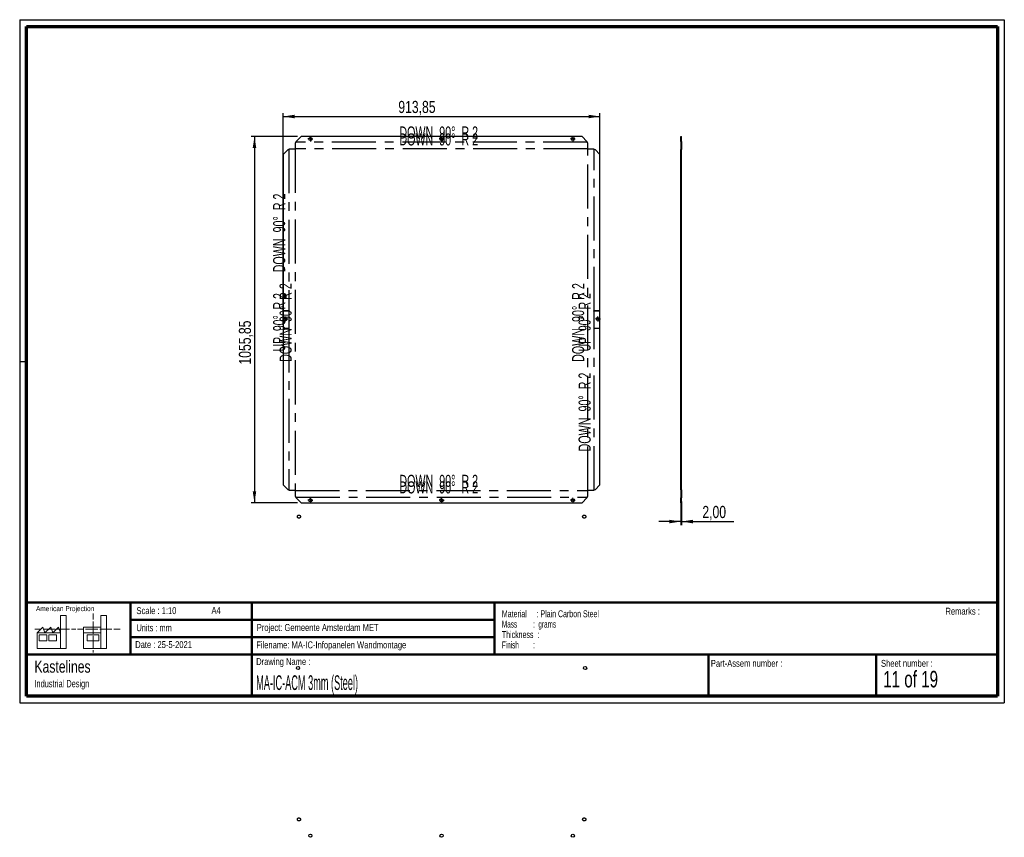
# Paper-space layout 'Sheet5(2)' of a CAD drawing. Header units: millimetres. Extents: x 7 to 291, y -32 to 204.
import ezdxf

# ---------------------------------------------------------------- set-up
doc = ezdxf.new("R2010")
doc.units = ezdxf.units.MM
doc.linetypes.add('CENTERX2', pattern=[20.32, 12.7, -2.54, 2.54, -2.54])
for name, color, linetype in [('BORDERS', 7, 'Continuous'), ('DRAWING', 7, 'Continuous'), ('TEXT_SHEET_FORMAT', 7, 'Continuous')]:
    doc.layers.add(name, color=color, linetype=linetype)
doc.styles.add('SLDTEXTSTYLE0', font='TXT', dxfattribs={"width": 0.7})
doc.styles.add('SLDTEXTSTYLE1', font='TXT', dxfattribs={"width": 0.75})
doc.styles.add('SLDTEXTSTYLE13', font='TXT', dxfattribs={"width": 0.660714})
doc.styles.add('SLDTEXTSTYLE14', font='TXT', dxfattribs={"width": 0.6875})
doc.styles.add('SLDTEXTSTYLE15', font='TXT', dxfattribs={"width": 0.645833})
doc.styles.add('SLDTEXTSTYLE4', font='TXT', dxfattribs={"width": 0.55})
doc.styles.add('SLDTEXTSTYLE5', font='TXT', dxfattribs={"width": 0.605})
doc.styles.add('SLDTEXTSTYLE6', font='TXT', dxfattribs={"width": 0.549})
doc.styles.add('SLDTEXTSTYLE7', font='TXT', dxfattribs={"width": 0.467045})
doc.dimstyles.new('SLDDIMSTYLE2', dxfattribs={"dimtxt": 3.5, "dimasz": 3.302, "dimexe": 0, "dimexo": 0.0625, "dimgap": 0.875, "dimtad": 1, "dimlfac": 10, "dimrnd": 1e-09, "dimzin": 12, "dimdsep": 46, "dimtxsty": 'SLDTEXTSTYLE1', "dimsah": 1, "dimcen": 0.09, "dimadec": 0, "dimazin": 3, "dimtfac": 1, "dimtofl": 0, "dimtmove": 0, "dimatfit": 3, "dimfxl": 1, "dimfrac": 2, "dimtolj": 1, "dimtzin": 12, "dimarcsym": 0})
doc.dimstyles.new('SLDDIMSTYLE3', dxfattribs={"dimtxt": 3.5, "dimasz": 3.302, "dimexe": 0, "dimexo": 0.0625, "dimgap": 0.875, "dimtad": 1, "dimlfac": 10, "dimrnd": 1e-09, "dimzin": 12, "dimdsep": 46, "dimtxsty": 'SLDTEXTSTYLE1', "dimsah": 1, "dimcen": 0.09, "dimadec": 0, "dimazin": 3, "dimtfac": 1, "dimtmove": 0, "dimatfit": 0, "dimfxl": 1, "dimfrac": 2, "dimtolj": 1, "dimtzin": 12, "dimarcsym": 0})

# ---------------------------------------------------------------- blocks, each defined once
blk = doc.blocks.new('SW_NOTE_0_52')
at = {"layer": 'TEXT_SHEET_FORMAT', "color": 0, "char_height": 2, "attachment_point": 1}
for s, insert, style in [('Material     : Plain Carbon Steel', (0, 2.58), 'SLDTEXTSTYLE5'), ('Mass         :  grams', (0, -0.42), 'SLDTEXTSTYLE4'), ('Thickness  :', (0, -3.42), 'SLDTEXTSTYLE5'), ('Finish        :', (0, -6.42), 'SLDTEXTSTYLE6')]:
    blk.add_mtext(s, dxfattribs=dict(at, insert=insert, style=style))
blk = doc.blocks.new('SW_NOTE_0_53')
at = {"layer": 'DRAWING', "color": 0, "attachment_point": 1, "style": 'SLDTEXTSTYLE1'}
for s, insert, char_height in [('Kastelines', (0, 4.51), 3.5), ('Industrial Design', (0, -1.09), 2.1167)]:
    blk.add_mtext(s, dxfattribs=dict(at, insert=insert, char_height=char_height))
blk = doc.blocks.new('_D_93')
at = {"layer": 'DRAWING', "color": 7}
for p, q in [((82.56, 115.81), (82.56, 176.87)), ((173.95, 115.81), (173.95, 176.87)), ((82.56, 175.87), (173.95, 175.87))]:
    blk.add_line(p, q, dxfattribs=at)
for points in [[(82.56, 175.87), (85.86, 175.36), (85.86, 176.38)], [(173.95, 175.87), (170.65, 176.38), (170.65, 175.36)]]:
    blk.add_solid(points, dxfattribs=at)
at = {"layer": 'DRAWING', "color": 7, "insert": (115.78, 180.38), "char_height": 3.5, "attachment_point": 1, "style": 'SLDTEXTSTYLE1'}
blk.add_mtext('913,85', dxfattribs=at)
blk = doc.blocks.new('_D_94')
at = {"layer": 'DRAWING', "color": 7}
for p, q in [((86.72, 170.1), (73.29, 170.1)), ((74.29, 170.1), (74.29, 64.51)), ((86.72, 64.51), (73.29, 64.51))]:
    blk.add_line(p, q, dxfattribs=at)
for points in [[(74.29, 170.1), (73.78, 166.8), (74.8, 166.8)], [(74.29, 64.51), (74.8, 67.81), (73.78, 67.81)]]:
    blk.add_solid(points, dxfattribs=at)
at = {"layer": 'DRAWING', "color": 7, "insert": (69.78, 104.35), "char_height": 3.5, "attachment_point": 1, "rotation": 90, "style": 'SLDTEXTSTYLE1'}
blk.add_mtext('1055,85', dxfattribs=at)
blk = doc.blocks.new('SW_CENTERMARKSYMBOL_17')
at = {"layer": 'DRAWING', "color": 0}
for p, q in [((-0.5, 0), (-0.705, 0)), ((0, 0), (-0.25, 0)), ((0, 0.5), (0, 0.705)), ((0, 0), (0, 0.25)), ((0, 0), (0, -0.25)), ((0, 0), (0.25, 0)), ((0.5, 0), (0.705, 0)), ((0, -0.5), (0, -0.705))]:
    blk.add_line(p, q, dxfattribs=at)
blk = doc.blocks.new('SW_CENTERMARKSYMBOL_18')
at = {"layer": 'DRAWING', "color": 0}
for p, q in [((-0.5, 0), (-0.705, 0)), ((0, 0), (-0.25, 0)), ((0, 0.5), (0, 0.705)), ((0, 0), (0, 0.25)), ((0, 0), (0, -0.25)), ((0, 0), (0.25, 0)), ((0.5, 0), (0.705, 0)), ((0, -0.5), (0, -0.705))]:
    blk.add_line(p, q, dxfattribs=at)
blk = doc.blocks.new('SW_CENTERMARKSYMBOL_19')
at = {"layer": 'DRAWING', "color": 0}
for p, q in [((-0.5, 0), (-0.705, 0)), ((0, 0), (-0.25, 0)), ((0, 0.5), (0, 0.705)), ((0, 0), (0, 0.25)), ((0, 0), (0, -0.25)), ((0, 0), (0.25, 0)), ((0.5, 0), (0.705, 0)), ((0, -0.5), (0, -0.705))]:
    blk.add_line(p, q, dxfattribs=at)
blk = doc.blocks.new('SW_CENTERMARKSYMBOL_20')
at = {"layer": 'DRAWING', "color": 0}
for p, q in [((-0.5, 0), (-0.705, 0)), ((0, 0), (-0.25, 0)), ((0, 0.5), (0, 0.705)), ((0, 0), (0, 0.25)), ((0, 0), (0, -0.25)), ((0, 0), (0.25, 0)), ((0.5, 0), (0.705, 0)), ((0, -0.5), (0, -0.705))]:
    blk.add_line(p, q, dxfattribs=at)
blk = doc.blocks.new('SW_CENTERMARKSYMBOL_21')
at = {"layer": 'DRAWING', "color": 0}
for p, q in [((-0.5, 0), (-0.705, 0)), ((0, 0), (-0.25, 0)), ((0, 0.5), (0, 0.705)), ((0, 0), (0, 0.25)), ((0, 0), (0, -0.25)), ((0, 0), (0.25, 0)), ((0.5, 0), (0.705, 0)), ((0, -0.5), (0, -0.705))]:
    blk.add_line(p, q, dxfattribs=at)
blk = doc.blocks.new('SW_CENTERMARKSYMBOL_22')
at = {"layer": 'DRAWING', "color": 0}
for p, q in [((-0.5, 0), (-0.705, 0)), ((0, 0), (-0.25, 0)), ((0, 0.5), (0, 0.705)), ((0, 0), (0, 0.25)), ((0, 0), (0, -0.25)), ((0, 0), (0.25, 0)), ((0.5, 0), (0.705, 0)), ((0, -0.5), (0, -0.705))]:
    blk.add_line(p, q, dxfattribs=at)
blk = doc.blocks.new('SW_CENTERMARKSYMBOL_23')
at = {"layer": 'DRAWING', "color": 0}
for p, q in [((-0.5, 0), (-0.705, 0)), ((0, 0), (-0.25, 0)), ((0, 0.5), (0, 0.705)), ((0, 0), (0, 0.25)), ((0, 0), (0, -0.25)), ((0, 0), (0.25, 0)), ((0.5, 0), (0.705, 0)), ((0, -0.5), (0, -0.705))]:
    blk.add_line(p, q, dxfattribs=at)
blk = doc.blocks.new('SW_CENTERMARKSYMBOL_24')
at = {"layer": 'DRAWING', "color": 0}
for p, q in [((-0.5, 0), (-0.705, 0)), ((0, 0), (-0.25, 0)), ((0, 0.5), (0, 0.705)), ((0, 0), (0, 0.25)), ((0, 0), (0, -0.25)), ((0, 0), (0.25, 0)), ((0.5, 0), (0.705, 0)), ((0, -0.5), (0, -0.705))]:
    blk.add_line(p, q, dxfattribs=at)
blk = doc.blocks.new('_D_95')
at = {"layer": 'DRAWING', "color": 7}
for p, q in [((197.24, 64.91), (197.24, 58.09)), ((197.44, 64.91), (197.44, 58.09)), ((197.24, 59.09), (190.89, 59.09)), ((197.24, 59.09), (197.44, 59.09)), ((197.44, 59.09), (212.53, 59.09))]:
    blk.add_line(p, q, dxfattribs=at)
for points in [[(197.24, 59.09), (193.93, 59.6), (193.93, 58.58)], [(197.44, 59.09), (200.74, 58.58), (200.74, 59.6)]]:
    blk.add_solid(points, dxfattribs=at)
at = {"layer": 'DRAWING', "color": 7, "insert": (203.48, 63.6), "char_height": 3.5, "attachment_point": 1, "style": 'SLDTEXTSTYLE1'}
blk.add_mtext('2,00', dxfattribs=at)

psp = doc.layouts.new('Sheet5(2)')

# ---------------------------------------------------------------- linework, layer by layer
at = {"color": 7, "linetype": 'Continuous', "lineweight": 25}
for p, q in [((86.1227, 168.2266), (86.3227, 168.6978)), ((86.1227, 166.5377), (86.1227, 168.2266)), ((87.7227, 170.0978), (86.3227, 168.6978)), ((168.7873, 170.0978), (87.7227, 170.0978)), ((170.1873, 168.6978), (168.7873, 170.0978)), ((170.1873, 168.6978), (170.3873, 168.2266)), ((170.3873, 168.2266), (170.3873, 166.5377)), ((197.2366, 170.0978), (197.4366, 170.0978)), ((197.2366, 168.6978), (197.2366, 170.0978)), ((197.2366, 168.6978), (197.4366, 168.6978)), ((197.2366, 168.6978), (197.2366, 168.2266)), ((197.2366, 168.2266), (197.4366, 168.2266)), ((197.2366, 168.2266), (197.2366, 166.5377)), ((197.4366, 168.6978), (197.4366, 170.0978)), ((197.4366, 168.6978), (197.4366, 168.2266)), ((197.4366, 168.2266), (197.4366, 166.5377)), ((83.9625, 166.3377), (82.5625, 164.9377)), ((82.5625, 164.9377), (82.5625, 119.8053)), ((83.9625, 166.3377), (84.4338, 166.5377)), ((84.4338, 166.5377), (86.1227, 166.5377)), ((170.3873, 166.5377), (172.0762, 166.5377)), ((172.0762, 166.5377), (172.5475, 166.3377)), ((173.9475, 164.9377), (172.5475, 166.3377)), ((173.9475, 119.8053), (173.9475, 164.9377)), ((197.2366, 166.5377), (197.4366, 166.5377)), ((197.2366, 166.5377), (197.2366, 166.3377)), ((197.2366, 166.3377), (197.4366, 166.3377)), ((197.2366, 164.9377), (197.2366, 166.3377)), ((197.2366, 164.9377), (197.4366, 164.9377)), ((197.2366, 119.8053), (197.2366, 164.9377)), ((197.4366, 166.5377), (197.4366, 166.3377)), ((197.4366, 164.9377), (197.4366, 166.3377)), ((197.4366, 119.8053), (197.4366, 164.9377)), ((84.4338, 119.8053), (82.5625, 119.8053)), ((82.5625, 119.7553), (82.5625, 114.8553)), ((84.4338, 119.7553), (82.5625, 119.7553)), ((84.4338, 119.7553), (84.4338, 119.8053)), ((173.9475, 119.8053), (172.0762, 119.8053)), ((172.0762, 119.8053), (172.0762, 119.7553)), ((173.9475, 119.7553), (172.0762, 119.7553)), ((173.9475, 114.8553), (173.9475, 119.7553)), ((197.4366, 119.8053), (197.2366, 119.8053)), ((197.2366, 119.8053), (197.2366, 119.7553)), ((197.4366, 119.7553), (197.2366, 119.7553)), ((197.2366, 114.8553), (197.2366, 119.7553)), ((197.4366, 119.7553), (197.4366, 119.8053)), ((197.4366, 114.8553), (197.4366, 119.7553)), ((82.5625, 114.8553), (84.4338, 114.8553)), ((82.5625, 114.8053), (82.5625, 69.673)), ((82.5625, 114.8053), (84.4338, 114.8053)), ((84.4338, 114.8053), (84.4338, 114.8553)), ((172.0762, 114.8553), (173.9475, 114.8553)), ((172.0762, 114.8553), (172.0762, 114.8053)), ((172.0762, 114.8053), (173.9475, 114.8053)), ((173.9475, 69.673), (173.9475, 114.8053)), ((197.4366, 114.8553), (197.2366, 114.8553)), ((197.2366, 114.8553), (197.2366, 114.8053)), ((197.4366, 114.8053), (197.2366, 114.8053)), ((197.2366, 69.673), (197.2366, 114.8053)), ((197.4366, 114.8053), (197.4366, 114.8553)), ((197.4366, 69.673), (197.4366, 114.8053)), ((82.5625, 69.673), (83.9625, 68.273)), ((84.4338, 68.073), (83.9625, 68.273)), ((172.5475, 68.273), (172.0762, 68.073)), ((172.5475, 68.273), (173.9475, 69.673)), ((197.2366, 69.673), (197.4366, 69.673)), ((197.2366, 68.273), (197.2366, 69.673)), ((197.2366, 68.273), (197.4366, 68.273)), ((197.2366, 68.273), (197.2366, 68.073)), ((197.4366, 68.273), (197.4366, 69.673)), ((197.4366, 68.273), (197.4366, 68.073)), ((86.1227, 68.073), (84.4338, 68.073)), ((86.1227, 66.3841), (86.1227, 68.073)), ((86.3227, 65.9129), (86.1227, 66.3841)), ((86.3227, 65.9129), (87.7227, 64.5129)), ((168.7873, 64.5129), (170.1873, 65.9129)), ((170.3873, 66.3841), (170.1873, 65.9129)), ((172.0762, 68.073), (170.3873, 68.073)), ((170.3873, 68.073), (170.3873, 66.3841)), ((197.2366, 68.073), (197.4366, 68.073)), ((197.2366, 68.073), (197.2366, 66.3841)), ((197.2366, 66.3841), (197.4366, 66.3841)), ((197.2366, 66.3841), (197.2366, 65.9129)), ((197.2366, 65.9129), (197.4366, 65.9129)), ((197.2366, 64.5129), (197.2366, 65.9129)), ((197.4366, 68.073), (197.4366, 66.3841)), ((197.4366, 66.3841), (197.4366, 65.9129)), ((197.4366, 64.5129), (197.4366, 65.9129)), ((87.7227, 64.5129), (168.7873, 64.5129)), ((197.2366, 64.5129), (197.4366, 64.5129))]:
    psp.add_line(p, q, dxfattribs=at)
at = {"color": 7, "linetype": 'CENTERX2'}
for p, q in [((170.2873, 168.4622), (86.2227, 168.4622)), ((84.1981, 166.4377), (84.1981, 119.8053)), ((86.0694, 166.5377), (86.0694, 68.073)), ((170.3873, 166.591), (86.1227, 166.591)), ((170.4406, 68.073), (170.4406, 166.5377)), ((172.3119, 119.8053), (172.3119, 166.4377)), ((84.1981, 119.7553), (84.1981, 114.8553)), ((172.3119, 114.8553), (172.3119, 119.7553)), ((84.1981, 114.8053), (84.1981, 68.173)), ((172.3119, 68.173), (172.3119, 114.8053)), ((86.1227, 68.0197), (170.3873, 68.0197)), ((86.2227, 66.1485), (170.2873, 66.1485))]:
    psp.add_line(p, q, dxfattribs=at)
at = {"color": 7, "linetype": 'Continuous', "lineweight": 25}
for centre in [(90.405, 169.3978), (128.255, 169.3978), (166.105, 169.3978), (83.1625, 117.5053), (173.3475, 117.5053), (90.405, 65.2129), (128.255, 65.2129), (166.105, 65.2129)]:
    psp.add_circle(centre, 0.455, dxfattribs=at)
at = {"color": 7, "linetype": 'Continuous'}
for centre in [(90.405, 65.2129), (128.255, 65.2129), (166.105, 65.2129), (86.855, 16.8629), (169.655, 16.8629), (90.405, -31.4871), (128.255, -31.4871), (166.105, -31.4871)]:
    psp.add_circle(centre, 0.455, dxfattribs=at)
at = {"color": 7, "linetype": 'CENTERX2'}
for centre in [(87.105, 60.5129), (169.405, 60.5129), (87.105, -26.7871), (169.405, -26.7871)]:
    psp.add_circle(centre, 0.455, dxfattribs=at)
at = {"layer": 'BORDERS', "lineweight": 70}
for p, q in [((8.5696, 8.7839), (8.5696, 201.7839)), ((8.5696, 201.7839), (288.5696, 201.7839)), ((288.5696, 201.7839), (288.5696, 8.7839)), ((288.5696, 8.7839), (8.5696, 8.7839))]:
    psp.add_line(p, q, dxfattribs=at)
at = {"layer": 'BORDERS', "lineweight": 50}
for p, q in [((8.5696, 35.7839), (288.5696, 35.7839)), ((38.5696, 35.7839), (38.5696, 20.7839)), ((73.5696, 35.7839), (73.5696, 8.7839)), ((143.5696, 35.7839), (143.5696, 20.7839)), ((38.5696, 30.7839), (143.5696, 30.7839)), ((38.5696, 25.7839), (143.5696, 25.7839)), ((8.5696, 20.7839), (288.5696, 20.7839)), ((205.2225, 8.7839), (205.2225, 20.7839)), ((253.6509, 8.7839), (253.6509, 20.7839))]:
    psp.add_line(p, q, dxfattribs=at)
at = {"layer": 'TEXT_SHEET_FORMAT'}
for p, q in [((6.5696, 203.7839), (290.5696, 203.7839)), ((6.5696, 203.7839), (6.5696, 6.7839)), ((290.5696, 203.7839), (290.5696, 6.7839)), ((6.5696, 105.2839), (8.6215, 105.2839)), ((6.5696, 6.7839), (290.5696, 6.7839))]:
    psp.add_line(p, q, dxfattribs=at)
at = {"layer": 'TEXT_SHEET_FORMAT', "color": 7, "linetype": 'Continuous', "lineweight": 18}
for p, q in [((18.3208, 26.9711), (18.3208, 32.0361)), ((18.3208, 32.0361), (20.0027, 32.0361)), ((20.0027, 32.0361), (20.0027, 22.4704)), ((27.7328, 32.596), (27.7328, 30.8389)), ((31.6542, 32.0317), (29.9723, 32.0317)), ((29.9723, 32.0317), (29.9723, 22.466)), ((31.6542, 26.9668), (31.6542, 32.0317)), ((11.5933, 26.9711), (13.2752, 28.6594)), ((13.2752, 28.6594), (13.8375, 26.9711)), ((13.8375, 26.9711), (15.5194, 28.6594)), ((15.5194, 28.6594), (16.0814, 26.9711)), ((16.0814, 26.9711), (17.7632, 28.6594)), ((17.7632, 28.6594), (18.3208, 26.9711)), ((24.9266, 28.655), (24.9266, 26.9668)), ((24.9266, 28.655), (29.9723, 28.655)), ((27.7328, 30.2516), (27.7328, 28.4899)), ((27.7328, 28.4899), (27.7328, 26.7282)), ((10.9809, 28.0997), (12.736, 28.0997)), ((18.3208, 26.9711), (11.5933, 26.9711)), ((11.5933, 26.9711), (11.5933, 22.4704)), ((12.1556, 26.4115), (14.3995, 26.4115)), ((12.1556, 24.7231), (12.1556, 26.4115)), ((13.321, 28.0997), (15.076, 28.0997)), ((14.3995, 26.4115), (14.3995, 24.7231)), ((14.957, 26.4115), (17.2012, 26.4115)), ((14.957, 24.7231), (14.957, 26.4115)), ((15.076, 28.0997), (16.8309, 28.0997)), ((17.2012, 26.4115), (17.2012, 24.7231)), ((17.4159, 28.0997), (19.1711, 28.0997)), ((18.3208, 26.9711), (18.3208, 22.4704)), ((19.1711, 28.0997), (20.926, 28.0997)), ((21.511, 28.0997), (22.8089, 28.0997)), ((23.2447, 28.0953), (24.9952, 28.0953)), ((24.9266, 26.9668), (29.9723, 26.9668)), ((24.9266, 26.9668), (24.9266, 22.466)), ((25.5802, 28.0953), (27.3352, 28.0953)), ((26.0509, 26.4071), (29.4147, 26.4071)), ((26.0509, 24.7187), (26.0509, 26.4071)), ((27.3352, 28.0953), (29.0902, 28.0953)), ((27.7328, 26.1409), (27.7328, 24.3793)), ((29.4147, 26.4071), (29.4147, 24.7187)), ((29.6752, 28.0953), (31.4303, 28.0953)), ((31.4303, 28.0953), (33.1853, 28.0953)), ((31.6542, 26.9668), (31.6542, 22.466)), ((33.7703, 28.0953), (35.5252, 28.0953)), ((14.3995, 24.7231), (12.1556, 24.7231)), ((17.2012, 24.7231), (14.957, 24.7231)), ((29.4147, 24.7187), (26.0509, 24.7187)), ((27.7328, 24.3793), (27.7328, 22.6175)), ((11.5933, 22.4704), (18.3208, 22.4704)), ((18.3208, 22.4704), (20.0027, 22.4704)), ((24.9266, 22.466), (31.6542, 22.466)), ((27.7328, 22.0302), (27.7328, 21.342))]:
    psp.add_line(p, q, dxfattribs=at)

# ---------------------------------------------------------------- block references
at = {"layer": 'DRAWING', "color": 7}
for name, p in [('SW_CENTERMARKSYMBOL_22', (90.405, 169.3978)), ('SW_CENTERMARKSYMBOL_23', (128.255, 169.3978)), ('SW_CENTERMARKSYMBOL_24', (166.105, 169.3978)), ('SW_CENTERMARKSYMBOL_21', (83.1625, 117.5053)), ('SW_CENTERMARKSYMBOL_17', (173.3475, 117.5053)), ('SW_CENTERMARKSYMBOL_18', (90.405, 65.2129)), ('SW_CENTERMARKSYMBOL_20', (128.255, 65.2129)), ('SW_CENTERMARKSYMBOL_19', (166.105, 65.2129))]:
    psp.add_blockref(name, p, dxfattribs=at)
at = {"layer": 'DRAWING'}
psp.add_blockref('SW_NOTE_0_53', (10.8265, 14.511), dxfattribs=at)
at = {"layer": 'TEXT_SHEET_FORMAT', "color": 218}
psp.add_blockref('SW_NOTE_0_52', (145.6526, 30.9309), dxfattribs=at)

# ---------------------------------------------------------------- texts
at = {"color": 7, "linetype": 'Continuous', "lineweight": 0, "char_height": 3.5, "attachment_point": 2, "style": 'SLDTEXTSTYLE13'}
for insert in [(127.425, 173.0101), (127.425, 171.0188), (127.425, 72.5676), (127.425, 70.6964)]:
    psp.add_mtext('DOWN  90°  R 2', dxfattribs=dict(at, insert=insert))
at = {"color": 7, "linetype": 'Continuous', "lineweight": 0, "char_height": 3.5, "attachment_point": 2, "rotation": 90}
for s, insert, style in [('DOWN  90°  R 2', (79.6503, 142.2915), 'SLDTEXTSTYLE13'), ('DOWN  90°  R 2', (81.5215, 116.4753), 'SLDTEXTSTYLE13'), ('DOWN  90°  R 2', (165.8927, 116.4753), 'SLDTEXTSTYLE13'), ('UP  90°  R 2', (79.6503, 116.5373), 'SLDTEXTSTYLE15'), ('UP  90°  R 2', (167.764, 116.5373), 'SLDTEXTSTYLE15'), ('DOWN  90°  R 2', (167.764, 90.6591), 'SLDTEXTSTYLE13')]:
    psp.add_mtext(s, dxfattribs=dict(at, insert=insert, style=style))
at = {"layer": 'TEXT_SHEET_FORMAT', "attachment_point": 1}
for s, insert, char_height, style in [('American Projection', (11.2772, 34.7557), 1.5, 'SLDTEXTSTYLE1'), ('Scale : 1:10', (40.2454, 34.4082), 2, 'SLDTEXTSTYLE1'), ('A4', (61.8906, 34.4862), 2, 'SLDTEXTSTYLE1'), ('Remarks :', (273.5956, 34.2358), 2, 'SLDTEXTSTYLE1'), ('Units : mm', (40.2393, 29.4761), 2, 'SLDTEXTSTYLE0'), ('Project: Gemeente Amsterdam MET', (74.9564, 29.538), 2, 'SLDTEXTSTYLE1'), ('Date : 25-5-2021', (39.8865, 24.6218), 2, 'SLDTEXTSTYLE1'), ('Filename: MA-IC-Infopanelen Wandmontage', (74.7977, 24.5313), 2, 'SLDTEXTSTYLE1'), ('Drawing Name :', (74.7803, 19.7365), 2, 'SLDTEXTSTYLE1'), ('Part-Assem number :', (205.9266, 19.2104), 2, 'SLDTEXTSTYLE1'), ('Sheet number :', (255.0112, 19.2104), 2, 'SLDTEXTSTYLE1'), ('11 of 19', (255.6343, 16.0396), 4.7625, 'SLDTEXTSTYLE14')]:
    psp.add_mtext(s, dxfattribs=dict(at, insert=insert, char_height=char_height, style=style))
at = {"layer": 'TEXT_SHEET_FORMAT', "color": 218, "insert": (74.7803, 14.7617), "char_height": 4.233333, "attachment_point": 1, "style": 'SLDTEXTSTYLE7'}
psp.add_mtext('MA-IC-ACM 3mm (Steel)', dxfattribs=at)

# ---------------------------------------------------------------- dimensions: what is measured, and where the dimension line sits
at = {"layer": 'DRAWING', "color": 7}
for base, p1, p2, dimstyle, picture, middle in [((173.9475, 175.8688), (82.5625, 114.8053), (173.9475, 114.8053), 'SLDDIMSTYLE2', '_D_93', (122.8934, 175.8688)), ((197.4366, 59.0922), (197.2366, 65.9129), (197.4366, 65.9129), 'SLDDIMSTYLE3', '_D_95', (208.0047, 59.0922))]:
    dim = psp.add_linear_dim(base=base, p1=p1, p2=p2, dimstyle=dimstyle, dxfattribs=at)
    dim.commit()
    dim.dimension.update_dxf_attribs({"geometry": picture, "text_midpoint": middle, "dimtype": 160})
dim = psp.add_linear_dim(base=(74.2893, 64.5129), p1=(87.7227, 170.0978), p2=(87.7227, 64.5129), angle=90, dimstyle='SLDDIMSTYLE2', dxfattribs=at)
dim.commit()
dim.dimension.update_dxf_attribs({"geometry": '_D_94', "text_midpoint": (74.2893, 112.7521), "dimtype": 160})

doc.saveas('drawing.dxf')
